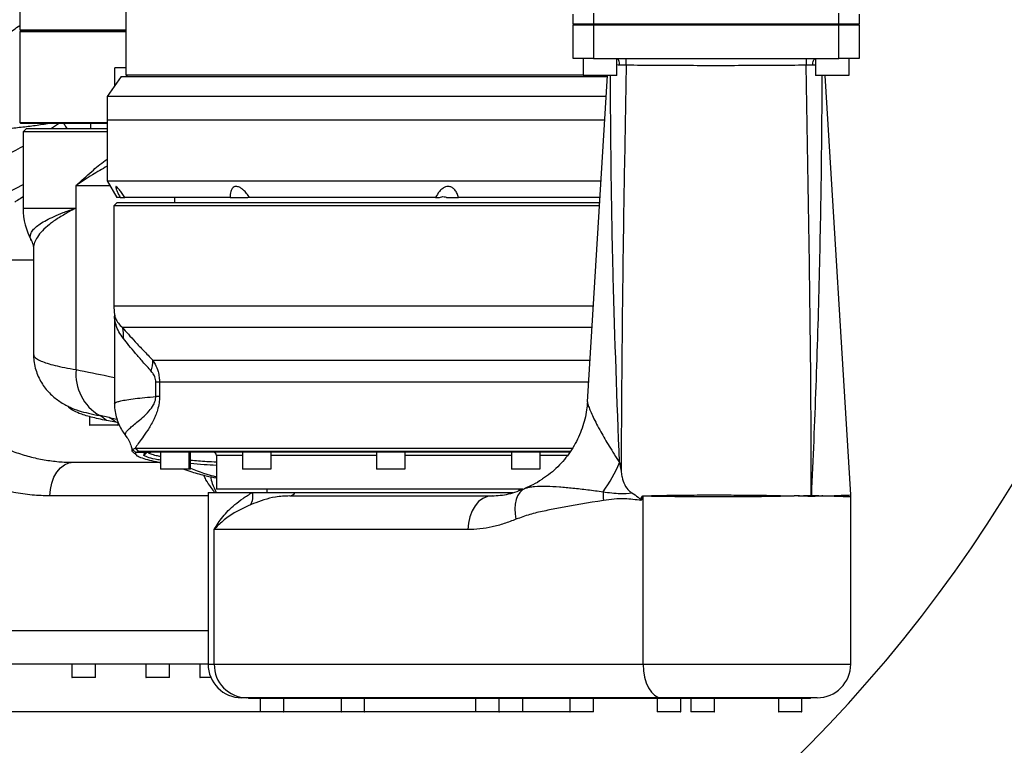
# Model space of a CAD drawing. Header units: millimetres. Extents: x 1654 to 2248, y 5204 to 5624.
# Tile 10 of 81: x 1843 to 1872, y 5247 to 5268. Entities that reach past the tile are written whole.
import ezdxf

# ---------------------------------------------------------------- set-up
doc = ezdxf.new("R2010")
doc.units = ezdxf.units.MM
doc.header["$PDSIZE"] = -1
for name, color, linetype in [('运动空间02尺寸标注', 3, 'Continuous'), ('运动空间03轨迹注释', 6, 'Continuous'), ('运动空间05模型', 7, 'Continuous'), ('运动空间16俯视轨迹', 2, 'Continuous')]:
    doc.layers.add(name, color=color, linetype=linetype)
doc.styles.add('SLDTEXTSTYLE0', font='TXT', dxfattribs={"width": 0.7})
doc.dimstyles.new('SLDDIMSTYLE0', dxfattribs={"dimtxt": 3.5, "dimasz": 4.08, "dimexe": 0, "dimexo": 0.0625, "dimgap": 0.875, "dimtad": 0, "dimtih": 1, "dimtoh": 1, "dimdec": 4, "dimlfac": 10, "dimzin": 12, "dimdsep": 46, "dimtxsty": 'SLDTEXTSTYLE0', "dimsah": 1, "dimcen": 0.09, "dimazin": 3, "dimtfac": 1, "dimtdec": 3, "dimtofl": 0, "dimtmove": 0, "dimatfit": 3, "dimfxl": 1, "dimfrac": 2, "dimtolj": 1, "dimtzin": 12, "dimarcsym": 0})
doc.dimstyles.new('SLDDIMSTYLE1', dxfattribs={"dimtxt": 5, "dimasz": 4.08, "dimexe": 1, "dimexo": 0.0625, "dimgap": 0.875, "dimtad": 1, "dimlfac": 10, "dimrnd": 1e-09, "dimzin": 12, "dimdsep": 46, "dimtxsty": 'SLDTEXTSTYLE0', "dimsah": 1, "dimcen": 0.09, "dimadec": 0, "dimazin": 3, "dimtfac": 1, "dimtdec": 3, "dimtofl": 0, "dimtmove": 0, "dimatfit": 3, "dimfxl": 1, "dimfrac": 2, "dimtolj": 1, "dimtzin": 12, "dimarcsym": 0})
doc.dimstyles.new('SLDDIMSTYLE6', dxfattribs={"dimtxt": 3.5, "dimasz": 4.08, "dimexe": 0, "dimexo": 0.0625, "dimgap": 0.875, "dimtad": 2, "dimlfac": 10, "dimrnd": 1e-09, "dimzin": 12, "dimdsep": 46, "dimtxsty": 'SLDTEXTSTYLE0', "dimsah": 1, "dimcen": 0, "dimadec": 0, "dimazin": 3, "dimtfac": 1, "dimtdec": 3, "dimtofl": 0, "dimtmove": 0, "dimatfit": 3, "dimfxl": 1, "dimfrac": 2, "dimtolj": 1, "dimtzin": 12, "dimarcsym": 0})

# ---------------------------------------------------------------- blocks, each defined once
blk = doc.blocks.new('*D153')
at = {"layer": 'Defpoints', "color": 0}
for p in [(1820.531, 5276.687), (1835.781, 5276.687), (1851.031, 5276.687), (1793.801, 5269.285), (1859.205, 5241.073)]:
    blk.add_point(p, dxfattribs=at)
at = {"layer": '运动空间03轨迹注释', "color": 0, "lineweight": -2}
blk.add_line((1851.093, 5276.687), (1878.408, 5276.687), dxfattribs=at)
for start, end in [(280.9006, 354.5139), (195.4861, 269.1523)]:
    blk.add_arc((1835.781, 5276.687), 42.627, start, end, dxfattribs=at)
at = {"layer": '运动空间03轨迹注释', "color": 0}
for points in [[(1878.892, 5272.58), (1877.533, 5272.645), (1878.408, 5276.687)], [(1795.364, 5265.456), (1794.038, 5265.156), (1793.801, 5269.285)]]:
    blk.add_solid(points, dxfattribs=at)
at = {"layer": '运动空间03轨迹注释', "color": 0, "insert": (1836.025, 5235.972), "char_height": 3.5, "attachment_point": 1, "style": 'SLDTEXTSTYLE0'}
blk.add_mtext('\\A1;170%%d', dxfattribs=at)
blk = doc.blocks.new('*D154')
at = {"layer": 'Defpoints', "color": 0}
for p in [(1835.781, 5276.687), (1975.671, 5252.486)]:
    blk.add_point(p, dxfattribs=at)
at = {"layer": '运动空间03轨迹注释', "color": 0, "lineweight": -2}
blk.add_line((1953.311, 5256.354), (1971.651, 5253.181), dxfattribs=at)
at = {"layer": '运动空间03轨迹注释', "color": 0}
blk.add_solid([(1971.535, 5252.511), (1971.767, 5253.851), (1975.671, 5252.486)], dxfattribs=at)
at = {"layer": '运动空间03轨迹注释', "color": 0, "insert": (1954.919, 5260.516), "char_height": 3.5, "attachment_point": 1, "rotation": 350.1847, "style": 'SLDTEXTSTYLE0'}
blk.add_mtext('\\A1;R1420', dxfattribs=at)
blk = doc.blocks.new('*D155')
at = {"layer": 'Defpoints', "color": 0}
for p in [(1857.392, 5299.407), (1772.611, 5247.747), (1859.381, 5247.747)]:
    blk.add_point(p, dxfattribs=at)
at = {"layer": '运动空间02尺寸标注', "color": 0, "lineweight": -2}
for p, q in [((1857.329, 5299.407), (1771.611, 5299.407)), ((1772.611, 5295.327), (1772.611, 5251.827)), ((1859.318, 5247.747), (1771.611, 5247.747))]:
    blk.add_line(p, q, dxfattribs=at)
at = {"layer": '运动空间02尺寸标注', "color": 0}
for points in [[(1773.291, 5295.327), (1771.931, 5295.327), (1772.611, 5299.407)], [(1771.931, 5251.827), (1773.291, 5251.827), (1772.611, 5247.747)]]:
    blk.add_solid(points, dxfattribs=at)
at = {"layer": '运动空间02尺寸标注', "color": 0, "insert": (1769.236, 5276.139), "char_height": 5, "attachment_point": 5, "rotation": 90, "style": 'SLDTEXTSTYLE0'}
blk.add_mtext('\\A1;516.6', dxfattribs=at)

msp = doc.modelspace()

# ---------------------------------------------------------------- linework, layer by layer
at = {"layer": '运动空间05模型', "lineweight": 25}
for p, q in [((1842.680534, 5270.457379), (1842.680534, 5268.017379)), ((1845.830534, 5268.587379), (1845.830534, 5266.687379)), ((1859.130534, 5268.187379), (1859.130534, 5268.487379)), ((1859.730534, 5268.516547), (1859.730534, 5268.187379)), ((1867.030534, 5268.187379), (1867.030534, 5268.516547)), ((1867.630534, 5268.487379), (1867.630534, 5268.187379)), ((1859.730534, 5268.187379), (1859.130534, 5268.187379)), ((1859.130534, 5267.167379), (1859.130534, 5268.167379)), ((1859.130534, 5268.167379), (1859.730534, 5268.167379)), ((1859.230534, 5268.187379), (1859.230534, 5268.167379)), ((1867.030534, 5268.187379), (1859.730534, 5268.187379)), ((1859.730534, 5268.167379), (1859.730534, 5267.167379)), ((1859.730534, 5268.167379), (1867.030534, 5268.167379)), ((1860.130534, 5268.187379), (1860.130534, 5268.167379)), ((1866.630534, 5268.187379), (1866.630534, 5268.167379)), ((1867.630534, 5268.187379), (1867.030534, 5268.187379)), ((1867.030534, 5267.167379), (1867.030534, 5268.167379)), ((1867.030534, 5268.167379), (1867.630534, 5268.167379)), ((1867.530534, 5268.187379), (1867.530534, 5268.167379)), ((1867.630534, 5268.167379), (1867.630534, 5267.167379)), ((1842.680534, 5268.017379), (1842.710534, 5267.987379)), ((1842.680534, 5268.017379), (1845.830534, 5268.017379)), ((1842.710534, 5267.987379), (1842.680534, 5267.957379)), ((1842.680534, 5267.957379), (1842.680534, 5265.267379)), ((1845.830534, 5267.957379), (1842.680534, 5267.957379)), ((1842.710534, 5267.987379), (1845.830534, 5267.987379)), ((1859.730534, 5267.167379), (1859.130534, 5267.167379)), ((1859.430534, 5267.167379), (1859.430534, 5266.677379)), ((1859.730534, 5267.167379), (1867.030534, 5267.167379)), ((1860.430534, 5266.677379), (1860.430534, 5267.167379)), ((1866.330534, 5267.167379), (1866.330534, 5266.677379)), ((1867.630534, 5267.167379), (1867.030534, 5267.167379)), ((1867.330534, 5266.677379), (1867.330534, 5267.167379)), ((1845.504554, 5266.357312), (1845.504554, 5266.887379)), ((1845.830534, 5266.887379), (1845.504554, 5266.887379)), ((1845.830534, 5266.687379), (1845.880534, 5266.637379)), ((1845.830534, 5266.687379), (1859.430534, 5266.687379)), ((1845.700658, 5266.637379), (1845.280534, 5266.037379)), ((1845.700658, 5266.637379), (1860.142533, 5266.637379)), ((1859.430534, 5266.677379), (1859.639066, 5266.677379)), ((1859.644896, 5266.667379), (1859.440534, 5266.667379)), ((1860.139462, 5266.667379), (1859.550462, 5256.966202)), ((1859.639066, 5266.677379), (1860.430534, 5266.677379)), ((1860.420534, 5266.667379), (1859.644896, 5266.667379)), ((1866.330534, 5266.677379), (1866.665945, 5266.677379)), ((1866.669237, 5266.667379), (1866.340534, 5266.667379)), ((1867.378696, 5254.197652), (1866.621605, 5266.667379)), ((1866.665945, 5266.677379), (1867.330534, 5266.677379)), ((1867.320534, 5266.667379), (1866.669237, 5266.667379)), ((1845.280534, 5266.037379), (1845.280534, 5265.337379)), ((1860.10614, 5266.037379), (1845.280534, 5266.037379)), ((1842.680534, 5265.267379), (1842.710534, 5265.237379)), ((1842.680534, 5265.267379), (1845.280534, 5265.267379)), ((1845.280534, 5265.237379), (1842.710534, 5265.237379)), ((1844.780534, 5265.237379), (1844.780534, 5265.087379)), ((1845.280534, 5265.337379), (1845.280534, 5263.537379)), ((1860.065652, 5265.337379), (1845.280534, 5265.337379)), ((1842.880534, 5265.087379), (1842.780534, 5264.987379)), ((1842.780534, 5264.987379), (1842.780534, 5262.722934)), ((1845.280534, 5264.987379), (1842.780534, 5264.987379)), ((1842.880534, 5265.087379), (1845.284119, 5265.087379)), ((1845.280534, 5263.537379), (1845.569209, 5263.037379)), ((1845.280534, 5263.537379), (1859.960963, 5263.537379)), ((1844.355078, 5262.722934), (1844.355078, 5263.387379)), ((1845.367136, 5263.387379), (1844.355078, 5263.387379)), ((1845.580534, 5262.887379), (1845.480534, 5262.787379)), ((1845.666946, 5263.037379), (1845.569209, 5263.037379)), ((1845.580534, 5262.887379), (1859.915465, 5262.887379)), ((1845.666946, 5263.037379), (1845.801169, 5263.037379)), ((1848.936545, 5263.037379), (1845.801169, 5263.037379)), ((1847.280534, 5263.037379), (1847.280534, 5262.887379)), ((1848.936545, 5263.037379), (1849.460657, 5263.037379)), ((1849.460657, 5263.037379), (1849.498759, 5263.051392)), ((1855.043686, 5263.037379), (1849.508597, 5263.037379)), ((1855.043686, 5263.037379), (1855.160671, 5263.037379)), ((1855.371509, 5263.037379), (1855.718468, 5263.037379)), ((1859.929913, 5263.037379), (1855.718468, 5263.037379)), ((1842.780534, 5262.722934), (1844.355078, 5262.722934)), ((1844.355078, 5257.924811), (1844.355078, 5262.722934)), ((1845.480534, 5262.787379), (1845.480534, 5259.821533)), ((1859.913642, 5262.787379), (1845.480534, 5262.787379)), ((1843.088715, 5261.511498), (1843.088715, 5258.385739)), ((1841.780534, 5261.187379), (1843.088715, 5261.187379)), ((1845.480534, 5259.821533), (1859.731679, 5259.821533)), ((1845.498515, 5259.559467), (1845.500143, 5259.541701)), ((1845.49911, 5259.536241), (1845.49911, 5256.908315)), ((1859.696992, 5259.171373), (1845.73555, 5259.171373)), ((1846.634665, 5258.203384), (1859.632261, 5258.203384)), ((1846.83633, 5257.553224), (1846.728605, 5257.553224)), ((1846.728605, 5257.122074), (1846.728605, 5257.553224)), ((1846.83633, 5257.553224), (1846.83633, 5257.122074)), ((1859.597099, 5257.553224), (1846.83633, 5257.553224)), ((1846.83633, 5257.122074), (1846.728605, 5257.122074)), ((1844.125187, 5256.831666), (1844.131288, 5256.828205)), ((1859.555561, 5256.96793), (1859.555498, 5256.965896)), ((1844.755534, 5256.526286), (1844.755534, 5256.277379)), ((1845.340821, 5256.500521), (1845.058126, 5256.556007)), ((1845.340821, 5256.500521), (1845.571661, 5256.448583)), ((1844.755534, 5256.277379), (1845.605534, 5256.277379)), ((1845.595534, 5256.267379), (1844.765534, 5256.267379)), ((1845.533203, 5256.356246), (1845.260025, 5256.407911)), ((1845.611577, 5256.342523), (1845.533203, 5256.356246)), ((1845.605534, 5256.277379), (1845.605534, 5256.343581)), ((1846.035232, 5255.54697), (1846.110315, 5255.587128)), ((1846.110315, 5255.587128), (1846.121079, 5255.587379)), ((1846.110315, 5255.587128), (1846.209286, 5255.487131)), ((1846.121079, 5255.587379), (1859.11695, 5255.587379)), ((1846.121079, 5255.587379), (1846.21991, 5255.487379)), ((1846.035232, 5255.54697), (1846.134526, 5255.457148)), ((1846.048812, 5255.463658), (1846.147789, 5255.377918)), ((1846.209286, 5255.487131), (1846.134526, 5255.457148)), ((1846.430589, 5255.457148), (1846.134526, 5255.457148)), ((1846.21991, 5255.487379), (1846.209286, 5255.487131)), ((1859.062061, 5255.487379), (1846.21991, 5255.487379)), ((1846.372765, 5255.36815), (1846.472925, 5255.46737)), ((1846.430589, 5255.457148), (1846.448975, 5255.466925)), ((1846.472925, 5255.467379), (1846.580534, 5255.467379)), ((1846.560534, 5255.487379), (1846.580534, 5255.467379)), ((1846.866897, 5255.467379), (1846.580534, 5255.467379)), ((1846.866897, 5255.467379), (1846.866897, 5254.977379)), ((1846.955863, 5255.467379), (1846.866897, 5255.467379)), ((1849.370541, 5255.467379), (1846.955863, 5255.467379)), ((1847.716897, 5254.977379), (1847.716897, 5255.467379)), ((1847.760497, 5254.977379), (1847.760497, 5255.467379)), ((1848.530534, 5255.367379), (1848.530534, 5254.367379)), ((1849.301736, 5255.367379), (1848.530534, 5255.367379)), ((1849.301736, 5255.467379), (1849.301736, 5254.977379)), ((1849.607822, 5255.467379), (1849.370541, 5255.467379)), ((1853.558092, 5255.467379), (1849.607822, 5255.467379)), ((1850.151736, 5254.977379), (1850.151736, 5255.467379)), ((1853.284988, 5255.367379), (1850.151736, 5255.367379)), ((1853.284988, 5255.467379), (1853.284988, 5254.977379)), ((1853.853615, 5255.467379), (1853.558092, 5255.467379)), ((1857.830608, 5255.467379), (1853.853615, 5255.467379)), ((1854.134988, 5254.977379), (1854.134988, 5255.467379)), ((1857.295185, 5255.367379), (1854.134988, 5255.367379)), ((1857.295185, 5255.467379), (1857.295185, 5254.977379)), ((1858.071494, 5255.467379), (1857.830608, 5255.467379)), ((1859.044432, 5255.467379), (1858.071494, 5255.467379)), ((1858.145185, 5254.977379), (1858.145185, 5255.467379)), ((1858.963488, 5255.367379), (1858.145185, 5255.367379)), ((1844.280534, 5255.167379), (1846.842021, 5255.167379)), ((1846.866897, 5254.977379), (1847.716897, 5254.977379)), ((1847.716897, 5254.977379), (1847.760497, 5254.977379)), ((1849.301736, 5254.977379), (1850.151736, 5254.977379)), ((1853.284988, 5254.977379), (1854.134988, 5254.977379)), ((1857.295185, 5254.977379), (1858.145185, 5254.977379)), ((1847.706897, 5254.967379), (1846.876897, 5254.967379)), ((1847.750497, 5254.967379), (1847.706897, 5254.967379)), ((1850.141736, 5254.967379), (1849.311736, 5254.967379)), ((1854.124988, 5254.967379), (1853.294988, 5254.967379)), ((1858.135185, 5254.967379), (1857.305185, 5254.967379)), ((1857.736849, 5254.409908), (1857.689219, 5254.389925)), ((1857.715336, 5254.397419), (1857.690768, 5254.386825)), ((1857.715336, 5254.397419), (1857.739341, 5254.404434)), ((1848.280534, 5254.167379), (1843.580923, 5254.167379)), ((1848.280534, 5254.267379), (1848.280534, 5249.167379)), ((1848.280534, 5254.267379), (1849.596691, 5254.267379)), ((1857.639498, 5254.367379), (1848.530534, 5254.367379)), ((1849.596691, 5254.267379), (1850.866187, 5254.267379)), ((1850.030534, 5254.367379), (1850.030534, 5254.267379)), ((1850.707223, 5254.167379), (1856.719148, 5254.167379)), ((1850.866187, 5254.267379), (1857.335143, 5254.267379)), ((1857.530534, 5254.33483), (1857.530534, 5254.367379)), ((1861.213008, 5249.167379), (1861.213008, 5254.161383)), ((1865.697436, 5254.167379), (1865.697377, 5254.165479)), ((1865.818568, 5254.167379), (1865.697436, 5254.167379)), ((1865.818559, 5254.167379), (1865.818685, 5254.172606)), ((1866.209846, 5254.151166), (1866.208075, 5254.151166)), ((1866.208964, 5254.183603), (1866.209702, 5254.183603)), ((1866.551578, 5254.172606), (1866.551641, 5254.167379)), ((1866.551652, 5254.167379), (1866.641203, 5254.167379)), ((1866.641244, 5254.165479), (1866.641203, 5254.167379)), ((1867.380534, 5249.167379), (1867.380534, 5254.137049)), ((1848.462614, 5249.167379), (1848.462614, 5253.167379)), ((1856.00362, 5253.167379), (1848.462614, 5253.167379)), ((1838.834891, 5250.167379), (1848.280534, 5250.167379)), ((1844.631556, 5249.167379), (1841.280534, 5249.167379)), ((1844.230534, 5249.167379), (1844.230534, 5248.777379)), ((1848.280534, 5249.167379), (1844.631556, 5249.167379)), ((1844.930534, 5248.777379), (1844.930534, 5249.167379)), ((1846.430534, 5249.167379), (1846.430534, 5248.777379)), ((1847.130534, 5248.777379), (1847.130534, 5249.167379)), ((1848.030534, 5249.167379), (1848.030534, 5248.777379)), ((1848.280534, 5249.167379), (1848.462614, 5249.167379)), ((1848.462614, 5249.167379), (1861.213008, 5249.167379)), ((1861.213008, 5249.167379), (1867.380534, 5249.167379)), ((1844.230534, 5248.777379), (1844.930534, 5248.777379)), ((1844.920534, 5248.767379), (1844.240534, 5248.767379)), ((1846.430534, 5248.777379), (1847.130534, 5248.777379)), ((1847.120534, 5248.767379), (1846.440534, 5248.767379)), ((1848.030534, 5248.777379), (1848.359719, 5248.777379)), ((1848.042052, 5248.767379), (1848.040534, 5248.767379)), ((1848.364018, 5248.767379), (1848.042052, 5248.767379)), ((1849.429509, 5248.167379), (1849.280534, 5248.167379)), ((1861.75489, 5248.167379), (1849.429509, 5248.167379)), ((1849.480534, 5248.167379), (1849.480534, 5248.147379)), ((1849.622888, 5248.147379), (1849.480534, 5248.147379)), ((1849.622888, 5248.147379), (1849.622888, 5248.167379)), ((1861.863266, 5248.147379), (1849.622888, 5248.147379)), ((1849.830534, 5248.147379), (1849.830534, 5247.757379)), ((1850.530534, 5247.757379), (1850.530534, 5248.147379)), ((1852.230534, 5248.147379), (1852.230534, 5247.757379)), ((1852.930534, 5247.757379), (1852.930534, 5248.147379)), ((1856.230534, 5248.147379), (1856.230534, 5247.757379)), ((1856.930534, 5247.757379), (1856.930534, 5248.147379)), ((1857.630534, 5247.757379), (1857.630534, 5248.147379)), ((1859.030534, 5248.147379), (1859.030534, 5247.757379)), ((1859.730534, 5247.757379), (1859.730534, 5248.147379)), ((1861.630534, 5248.147379), (1861.630534, 5247.757379)), ((1866.380534, 5248.167379), (1861.75489, 5248.167379)), ((1861.863266, 5248.147379), (1861.863266, 5248.167379)), ((1866.180534, 5248.147379), (1861.863266, 5248.147379)), ((1862.330534, 5247.757379), (1862.330534, 5248.147379)), ((1862.630534, 5248.147379), (1862.630534, 5247.757379)), ((1863.330534, 5247.757379), (1863.330534, 5248.147379)), ((1865.230534, 5248.147379), (1865.230534, 5247.757379)), ((1865.930534, 5247.757379), (1865.930534, 5248.147379)), ((1866.180534, 5248.147379), (1866.180534, 5248.167379)), ((1849.830534, 5247.757379), (1850.530534, 5247.757379)), ((1850.520534, 5247.747379), (1849.840534, 5247.747379)), ((1852.230534, 5247.757379), (1852.930534, 5247.757379)), ((1852.920534, 5247.747379), (1852.240534, 5247.747379)), ((1856.230534, 5247.757379), (1856.930534, 5247.757379)), ((1856.920534, 5247.747379), (1856.240534, 5247.747379)), ((1856.930534, 5247.757379), (1857.630534, 5247.757379)), ((1857.620534, 5247.747379), (1856.940534, 5247.747379)), ((1859.030534, 5247.757379), (1859.730534, 5247.757379)), ((1859.720534, 5247.747379), (1859.040534, 5247.747379)), ((1861.630534, 5247.757379), (1862.330534, 5247.757379)), ((1862.320534, 5247.747379), (1861.640534, 5247.747379)), ((1862.630534, 5247.757379), (1863.330534, 5247.757379)), ((1863.320534, 5247.747379), (1862.640534, 5247.747379)), ((1865.230534, 5247.757379), (1865.930534, 5247.757379)), ((1865.920534, 5247.747379), (1865.240534, 5247.747379))]:
    msp.add_line(p, q, dxfattribs=at)
at = {"layer": '运动空间05模型', "lineweight": 25, "flags": 128}
for points in [[(1860.513753, 5266.968241), (1860.512002, 5267.007137), (1860.506964, 5267.044513), (1860.498831, 5267.07894), (1860.487914, 5267.109105), (1860.47463, 5267.133852), (1860.459487, 5267.152237), (1860.443064, 5267.163557), (1860.430534, 5267.16711)], [(1866.247314, 5266.968241), (1866.249065, 5267.007137), (1866.254103, 5267.044513), (1866.262236, 5267.07894), (1866.273153, 5267.109105), (1866.286437, 5267.133852), (1866.30158, 5267.152237), (1866.318003, 5267.163557), (1866.330534, 5267.16711)], [(1843.618901, 5265.087379), (1843.657938, 5265.113853), (1843.836432, 5265.237379)], [(1843.580923, 5254.167379), (1843.594366, 5254.362469), (1843.634178, 5254.550062), (1843.698829, 5254.722949), (1843.785834, 5254.874485), (1843.891851, 5254.998848), (1844.012804, 5255.091258), (1844.144046, 5255.148164), (1844.280534, 5255.167379)], [(1856.719148, 5254.167379), (1856.579556, 5254.148164), (1856.445327, 5254.091258), (1856.321622, 5253.998848), (1856.213194, 5253.874485), (1856.124209, 5253.722949), (1856.058087, 5253.550062), (1856.017369, 5253.362469), (1856.00362, 5253.167379)], [(1857.690768, 5254.386825), (1857.623007, 5254.3465), (1857.543689, 5254.271734), (1857.479552, 5254.175164), (1857.432347, 5254.059432), (1857.403365, 5253.9277), (1857.393399, 5253.783568), (1857.402721, 5253.630978), (1857.431076, 5253.474099)], [(1861.213008, 5249.167379), (1861.223421, 5248.972288), (1861.254257, 5248.784695), (1861.304332, 5248.611808), (1861.371722, 5248.460272), (1861.453837, 5248.335909), (1861.547521, 5248.243499), (1861.649174, 5248.186593), (1861.75489, 5248.167379)]]:
    msp.add_lwpolyline(points, dxfattribs=at)
at = {"layer": '运动空间05模型', "lineweight": 25}
for centre, radius, start, end in [((1836.568391, 5276.687379), 10.5, 303.1902357, 305.5990031), ((1859.732796, 5267.017642), 0.975892, 357.0874857, 8.8260623), ((1867.028271, 5267.017642), 0.975892, 171.1739377, 182.9125143), ((1859.440534, 5266.677379), 0.01, 180, 270), ((1860.420534, 5266.677379), 0.01, 270, 0), ((1866.340534, 5266.677379), 0.01, 180, 270), ((1867.320534, 5266.677379), 0.01, 270, 0), ((1835.780534, 5276.687379), 14, 294.551164, 300), ((1835.780534, 5276.687379), 15, 283.4933988, 297.8181393), ((1844.780534, 5262.722934), 2, 180, 208.8595341), ((1847.480534, 5259.821533), 2, 180, 187.4567231), ((1844.852961, 5258.937142), 0.913142, 354.290227, 14.8631925), ((1845.72032, 5258.170431), 0.914939, 341.3802742, 2.0640403), ((1845.781223, 5257.792359), 1.432283, 174.6939174, 239.6781786), ((1844.687893, 5255.839598), 0.806421, 44.8081344, 62.6705293), ((1844.988388, 5255.830166), 0.757353, 43.9977157, 62.2672484), ((1844.765534, 5256.277379), 0.01, 180, 270), ((1845.595534, 5256.277379), 0.01, 270, 0), ((1848.430534, 5255.367379), 0.1, 0, 90), ((1846.876897, 5254.977379), 0.01, 180, 270), ((1847.706897, 5254.977379), 0.01, 270, 0), ((1847.750497, 5254.977379), 0.01, 270, 0), ((1849.311736, 5254.977379), 0.01, 180, 270), ((1850.141736, 5254.977379), 0.01, 270, 0), ((1853.294988, 5254.977379), 0.01, 180, 270), ((1854.124988, 5254.977379), 0.01, 270, 0), ((1857.305185, 5254.977379), 0.01, 180, 270), ((1858.135185, 5254.977379), 0.01, 270, 0), ((1856.653651, 5256.745937), 4.167464, 323.9210065, 337.6476611), ((1849.158788, 5254.151226), 0.453046, 326.430033, 14.8554817), ((1850.690529, 5254.370264), 0.203571, 274.7037854, 329.6419053), ((1861.663601, 5254.208004), 1.643914, 177.0810722, 186.1286944), ((1863.057972, 5254.097475), 1.84607, 177.7064829, 178.0161142), ((1867.622815, 5254.128629), 1.41492, 177.7733003, 179.0873394), ((1867.622151, 5254.173654), 1.412484, 179.5964025, 180.9122264), ((1866.380534, 5254.137049), 1, 0.021681, 3.4699946), ((1849.280534, 5249.167379), 1, 180, 270), ((1849.446345, 5249.1511), 0.983865, 179.0519546, 269.0194912), ((1866.380534, 5249.167379), 1, 270, 0), ((1844.240534, 5248.777379), 0.01, 180, 270), ((1844.920534, 5248.777379), 0.01, 270, 0), ((1846.440534, 5248.777379), 0.01, 180, 270), ((1847.120534, 5248.777379), 0.01, 270, 0), ((1848.040534, 5248.777379), 0.01, 180, 270), ((1849.840534, 5247.757379), 0.01, 180, 270), ((1850.520534, 5247.757379), 0.01, 270, 0), ((1852.240534, 5247.757379), 0.01, 180, 270), ((1852.920534, 5247.757379), 0.01, 270, 0), ((1856.240534, 5247.757379), 0.01, 180, 270), ((1856.920534, 5247.757379), 0.01, 270, 0), ((1856.940534, 5247.757379), 0.01, 180, 270), ((1857.620534, 5247.757379), 0.01, 270, 0), ((1859.040534, 5247.757379), 0.01, 180, 270), ((1859.720534, 5247.757379), 0.01, 270, 0), ((1861.640534, 5247.757379), 0.01, 180, 270), ((1862.320534, 5247.757379), 0.01, 270, 0), ((1862.640534, 5247.757379), 0.01, 180, 270), ((1863.320534, 5247.757379), 0.01, 270, 0), ((1865.240534, 5247.757379), 0.01, 180, 270), ((1865.920534, 5247.757379), 0.01, 270, 0)]:
    msp.add_arc(centre, radius, start, end, dxfattribs=at)
msp.add_ellipse((1849.552925, 5534.6107), major_axis=(0, 280), ratio=0.122126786, start_param=3.089151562, end_param=3.111689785, dxfattribs=at)
for points, knots in [([(1860.513753, 5266.968241), (1860.512573, 5266.968251), (1860.481982, 5266.968504), (1860.455752, 5266.97545), (1860.430534, 5266.982128)], [0, 0, 0, 0, 0.0385538, 1, 1, 1, 1]), ([(1866.330534, 5266.97951), (1866.312035, 5266.975727), (1866.286502, 5266.970506), (1866.255779, 5266.96873), (1866.247314, 5266.968241)], [0, 0, 0, 0, 0.724499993, 1, 1, 1, 1]), ([(1860.707428, 5266.968056), (1860.687717, 5266.968079), (1860.62075, 5266.968159), (1860.55802, 5266.968207), (1860.513753, 5266.968241)], [0, 0, 0, 0, 0.294334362, 1, 1, 1, 1]), ([(1860.707428, 5266.968056), (1860.688343, 5265.918956), (1860.65017, 5263.820651), (1860.5851, 5259.808874), (1860.565474, 5256.847554), (1860.552797, 5254.934873)], [0, 0, 0, 0, 0.261489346, 0.523004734, 1, 1, 1, 1]), ([(1866.053639, 5266.968056), (1865.456563, 5266.963525), (1864.268217, 5266.954508), (1862.4844, 5266.954557), (1861.30028, 5266.963552), (1860.707428, 5266.968056)], [0, 0, 0, 0, 0.335209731, 0.66715998, 1, 1, 1, 1]), ([(1866.247314, 5266.968241), (1866.237423, 5266.968234), (1866.176759, 5266.968193), (1866.109735, 5266.968118), (1866.053639, 5266.968056)], [0, 0, 0, 0, 0.163048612, 1, 1, 1, 1]), ([(1866.208964, 5254.183603), (1866.206075, 5255.264901), (1866.200296, 5257.427678), (1866.160455, 5260.640235), (1866.111399, 5263.820521), (1866.072893, 5265.918839), (1866.053639, 5266.968056)], [0, 0, 0, 0, 0.253853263, 0.507748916, 0.753860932, 1, 1, 1, 1]), ([(1860.507983, 5255.161045), (1860.437973, 5256.998353), (1860.328008, 5259.884205), (1860.257387, 5263.720318), (1860.243227, 5265.718396), (1860.236502, 5266.667379)], [0, 0, 0, 0, 0.479172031, 0.752633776, 1, 1, 1, 1]), ([(1866.524566, 5266.667379), (1866.518006, 5265.7185), (1866.504194, 5263.720411), (1866.444648, 5260.640526), (1866.350183, 5257.427858), (1866.256532, 5255.265081), (1866.209702, 5254.183603)], [0, 0, 0, 0, 0.227960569, 0.480025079, 0.739991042, 1, 1, 1, 1]), ([(1843.551885, 5265.237379), (1843.485788, 5265.225701), (1843.281304, 5265.189575), (1842.933004, 5265.142876), (1842.506854, 5265.09503), (1842.219374, 5265.073625), (1842.075184, 5265.062889)], [0, 0, 0, 0, 0.135346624, 0.418721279, 0.708449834, 1, 1, 1, 1]), ([(1844.092975, 5265.087379), (1844.078393, 5265.107729), (1844.043669, 5265.156186), (1844.006846, 5265.207573), (1843.985487, 5265.237379)], [0, 0, 0, 0, 0.419965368, 1, 1, 1, 1]), ([(1844.355078, 5263.387379), (1844.355955, 5263.388235), (1844.502102, 5263.530915), (1844.781644, 5263.782946), (1845.095997, 5264.046709), (1845.261597, 5264.162083), (1845.280534, 5264.175276)], [0, 0, 0, 0, 0.003197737, 0.532870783, 0.946583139, 1, 1, 1, 1]), ([(1845.280534, 5263.969724), (1845.131499, 5263.882665), (1844.807188, 5263.693219), (1844.511017, 5263.495037), (1844.356042, 5263.388044), (1844.355078, 5263.387379)], [0, 0, 0, 0, 0.457993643, 0.996627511, 1, 1, 1, 1]), ([(1845.801169, 5263.037379), (1845.774612, 5263.077599), (1845.721638, 5263.15783), (1845.651722, 5263.253725), (1845.595587, 5263.322402), (1845.558769, 5263.358786), (1845.537923, 5263.367582), (1845.531721, 5263.352419), (1845.543155, 5263.304213), (1845.585745, 5263.199408), (1845.636129, 5263.098871), (1845.666946, 5263.037379)], [0, 0, 0, 0, 0.135739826, 0.270767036, 0.357067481, 0.444052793, 0.509356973, 0.574673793, 0.659957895, 0.792018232, 1, 1, 1, 1]), ([(1849.508597, 5263.037379), (1849.482037, 5263.077599), (1849.429056, 5263.15783), (1849.339726, 5263.253725), (1849.250682, 5263.322402), (1849.173637, 5263.358786), (1849.104126, 5263.367582), (1849.044367, 5263.352419), (1848.987368, 5263.304213), (1848.939833, 5263.199408), (1848.937792, 5263.098871), (1848.936545, 5263.037379)], [0, 0, 0, 0, 0.1357398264, 0.2707670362, 0.3570674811, 0.4440527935, 0.5093569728, 0.5746737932, 0.6599578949, 0.7920182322, 1, 1, 1, 1]), ([(1855.718468, 5263.037379), (1855.707463, 5263.077599), (1855.68551, 5263.15783), (1855.629095, 5263.253725), (1855.559302, 5263.322402), (1855.487163, 5263.358786), (1855.409705, 5263.367582), (1855.331395, 5263.352419), (1855.239352, 5263.304213), (1855.129537, 5263.199408), (1855.076268, 5263.098871), (1855.043686, 5263.037379)], [0, 0, 0, 0, 0.135739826, 0.270767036, 0.357067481, 0.444052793, 0.509356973, 0.574673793, 0.659957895, 0.792018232, 1, 1, 1, 1]), ([(1842.780534, 5263.055966), (1842.72401, 5263.019782), (1842.640162, 5262.966107), (1842.559622, 5262.917866), (1842.533376, 5262.902145)], [0, 0, 0, 0, 0.674122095, 1, 1, 1, 1]), ([(1855.160671, 5263.037379), (1855.181061, 5263.046534), (1855.221961, 5263.064898), (1855.292572, 5263.065581), (1855.342343, 5263.051112), (1855.366768, 5263.039611), (1855.371509, 5263.037379)], [0, 0, 0, 0, 0.318889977, 0.639678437, 0.930070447, 1, 1, 1, 1]), ([(1843.033435, 5261.759905), (1843.02136, 5261.781344), (1842.990406, 5261.836298), (1842.995265, 5261.928975), (1843.042977, 5262.037155), (1843.141015, 5262.146519), (1843.283102, 5262.255651), (1843.466992, 5262.364823), (1843.695601, 5262.47581), (1843.92576, 5262.570657), (1844.129453, 5262.646021), (1844.253, 5262.688895), (1844.325661, 5262.7132), (1844.34702, 5262.720274), (1844.353116, 5262.722286), (1844.355078, 5262.722934)], [0, 0, 0, 0, 0.073142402, 0.187488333, 0.30419524, 0.420902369, 0.531137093, 0.641371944, 0.753700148, 0.866028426, 0.925534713, 0.978887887, 0.993995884, 0.998067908, 1, 1, 1, 1]), ([(1844.355078, 5262.722934), (1844.351709, 5262.721231), (1844.277652, 5262.683805), (1844.088104, 5262.583862), (1843.817946, 5262.423345), (1843.554038, 5262.235545), (1843.34572, 5262.047973), (1843.199494, 5261.868128), (1843.117527, 5261.698469), (1843.083388, 5261.581666), (1843.091219, 5261.520581), (1843.092383, 5261.511498)], [0, 0, 0, 0, 0.004103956, 0.090220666, 0.240912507, 0.391604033, 0.546230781, 0.700856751, 0.838414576, 0.975971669, 1, 1, 1, 1]), ([(1843.028412, 5261.757122), (1843.032404, 5261.750468), (1843.046591, 5261.726823), (1843.072785, 5261.653135), (1843.090627, 5261.569073), (1843.087011, 5261.522718), (1843.086223, 5261.512617)], [0, 0, 0, 0, 0.141404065, 0.502423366, 0.891572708, 1, 1, 1, 1]), ([(1845.497264, 5259.566367), (1845.497185, 5259.565621), (1845.497027, 5259.56413), (1845.497558, 5259.562656), (1845.497823, 5259.56192)], [0, 0, 0, 0, 0.500365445, 1, 1, 1, 1]), ([(1845.497823, 5259.56192), (1845.507243, 5259.519052), (1845.526481, 5259.431507), (1845.605396, 5259.300934), (1845.692165, 5259.21456), (1845.73555, 5259.171373)], [0, 0, 0, 0, 0.324213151, 0.662107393, 1, 1, 1, 1]), ([(1845.761572, 5258.846294), (1845.714304, 5258.912874), (1845.619767, 5259.046034), (1845.537351, 5259.25184), (1845.497391, 5259.415484), (1845.503157, 5259.511398), (1845.50465, 5259.536241)], [0, 0, 0, 0, 0.295104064, 0.590212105, 0.89385959, 1, 1, 1, 1]), ([(1845.73555, 5259.171373), (1845.791267, 5259.107185), (1845.902713, 5258.978797), (1846.115764, 5258.747439), (1846.357256, 5258.491389), (1846.54219, 5258.299391), (1846.634665, 5258.203384)], [0, 0, 0, 0, 0.24571406, 0.491473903, 0.745715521, 1, 1, 1, 1]), ([(1846.587369, 5257.878304), (1846.505081, 5257.970957), (1846.340518, 5258.156248), (1846.119798, 5258.410549), (1845.920342, 5258.646221), (1845.814491, 5258.779608), (1845.761572, 5258.846294)], [0, 0, 0, 0, 0.246210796, 0.492382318, 0.746219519, 1, 1, 1, 1]), ([(1843.092148, 5258.383754), (1843.093649, 5258.318001), (1843.096853, 5258.177699), (1843.13952, 5257.96863), (1843.207985, 5257.763714), (1843.299674, 5257.576233), (1843.409135, 5257.407814), (1843.53236, 5257.258991), (1843.664845, 5257.130039), (1843.802911, 5257.019328), (1843.947173, 5256.923758), (1844.056998, 5256.860054), (1844.118395, 5256.831538), (1844.130385, 5256.825969)], [0, 0, 0, 0, 0.08592697, 0.183350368, 0.278718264, 0.372777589, 0.466333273, 0.560349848, 0.655942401, 0.753567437, 0.857099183, 0.972092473, 1, 1, 1, 1]), ([(1843.095716, 5258.383913), (1843.095868, 5258.366567), (1843.096259, 5258.322125), (1843.169982, 5258.252514), (1843.304059, 5258.178247), (1843.4921, 5258.109261), (1843.72538, 5258.045005), (1844.00795, 5257.983002), (1844.239369, 5257.944208), (1844.355078, 5257.924811)], [0, 0, 0, 0, 0.10215316, 0.261725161, 0.4212968, 0.564207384, 0.707117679, 0.853559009, 1, 1, 1, 1]), ([(1846.634665, 5258.203384), (1846.657906, 5258.164894), (1846.720785, 5258.060759), (1846.789242, 5257.890073), (1846.830273, 5257.706747), (1846.834424, 5257.60153), (1846.83633, 5257.553224)], [0, 0, 0, 0, 0.206878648, 0.559703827, 0.797856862, 1, 1, 1, 1]), ([(1844.355078, 5257.924811), (1844.684636, 5257.858783), (1845.088743, 5257.777819), (1845.435197, 5257.700464), (1845.49911, 5257.686194)], [0, 0, 0, 0, 0.815522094, 1, 1, 1, 1]), ([(1846.728605, 5257.553224), (1846.727195, 5257.577618), (1846.724017, 5257.632603), (1846.692822, 5257.728114), (1846.643961, 5257.811369), (1846.603367, 5257.859382), (1846.587369, 5257.878304)], [0, 0, 0, 0, 0.174913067, 0.39425165, 0.761279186, 1, 1, 1, 1]), ([(1840.063049, 5257.380602), (1840.193906, 5257.205516), (1840.458199, 5256.851896), (1840.870152, 5256.455388), (1841.253682, 5256.14951), (1841.600288, 5255.917629), (1841.956298, 5255.718772), (1842.344804, 5255.540317), (1842.758989, 5255.39134), (1843.197518, 5255.276436), (1843.629611, 5255.203012), (1843.991098, 5255.171219), (1844.204151, 5255.168392), (1844.280534, 5255.167379)], [0, 0, 0, 0, 0.112432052, 0.227079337, 0.305524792, 0.383980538, 0.464620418, 0.545270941, 0.643663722, 0.742075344, 0.842862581, 0.943664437, 1, 1, 1, 1]), ([(1845.49941, 5256.908419), (1845.503123, 5256.917418), (1845.510708, 5256.935802), (1845.574738, 5256.963985), (1845.686255, 5256.994706), (1845.859868, 5257.027491), (1846.100653, 5257.060931), (1846.387692, 5257.092807), (1846.614598, 5257.112287), (1846.728605, 5257.122074)], [0, 0, 0, 0, 0.12415344, 0.253644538, 0.383135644, 0.541452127, 0.701537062, 0.850039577, 1, 1, 1, 1]), ([(1845.835596, 5255.957839), (1845.831328, 5255.961476), (1845.813044, 5255.977057), (1845.817701, 5256.016323), (1845.849559, 5256.076052), (1845.918512, 5256.150233), (1846.02197, 5256.240032), (1846.159983, 5256.351632), (1846.330345, 5256.491571), (1846.505298, 5256.656027), (1846.642627, 5256.831915), (1846.708863, 5256.981425), (1846.726664, 5257.07282), (1846.728197, 5257.111717), (1846.728605, 5257.122074)], [0, 0, 0, 0, 0.035624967, 0.152623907, 0.267173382, 0.381720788, 0.499106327, 0.616475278, 0.734656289, 0.854451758, 0.93297779, 0.972736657, 0.992740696, 1, 1, 1, 1]), ([(1846.83633, 5257.122074), (1846.833539, 5257.059409), (1846.827145, 5256.915881), (1846.780562, 5256.725655), (1846.721027, 5256.558098), (1846.62198, 5256.342709), (1846.482326, 5256.108796), (1846.324739, 5255.89195), (1846.196371, 5255.716804), (1846.139004, 5255.630359), (1846.110315, 5255.587128)], [0, 0, 0, 0, 0.061434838, 0.140710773, 0.208768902, 0.276989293, 0.460158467, 0.644093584, 0.822016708, 1, 1, 1, 1]), ([(1844.092773, 5256.843662), (1844.092592, 5256.843768), (1844.087827, 5256.846576), (1844.100733, 5256.839648), (1844.122053, 5256.817051), (1844.130572, 5256.808022)], [0, 0, 0, 0, 0.023176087, 0.609707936, 1, 1, 1, 1]), ([(1844.131288, 5256.828205), (1844.146165, 5256.819415), (1844.224016, 5256.773419), (1844.423314, 5256.7056), (1844.71657, 5256.623189), (1844.944274, 5256.578401), (1845.058126, 5256.556007)], [0, 0, 0, 0, 0.080899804, 0.423358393, 0.71168001, 1, 1, 1, 1]), ([(1845.260025, 5256.407911), (1845.101344, 5256.441443), (1844.781824, 5256.508964), (1844.465828, 5256.611129), (1844.260913, 5256.708477), (1844.159053, 5256.771584), (1844.136029, 5256.806432), (1844.133432, 5256.810363)], [0, 0, 0, 0, 0.2794046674, 0.5626074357, 0.7682276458, 0.9738522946, 1, 1, 1, 1]), ([(1845.500556, 5256.908355), (1845.500181, 5256.902909), (1845.494774, 5256.824379), (1845.51443, 5256.674811), (1845.558906, 5256.467913), (1845.63189, 5256.277063), (1845.72233, 5256.104629), (1845.796945, 5256.004543), (1845.833042, 5255.956124)], [0, 0, 0, 0, 0.01580798, 0.227942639, 0.432128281, 0.629466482, 0.820747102, 1, 1, 1, 1]), ([(1859.554085, 5256.968048), (1859.550214, 5256.908799), (1859.540396, 5256.758495), (1859.496095, 5256.517153), (1859.423592, 5256.246568), (1859.32355, 5255.980544), (1859.197764, 5255.722922), (1859.046827, 5255.477098), (1858.872284, 5255.24582), (1858.675226, 5255.03245), (1858.460173, 5254.837257), (1858.301513, 5254.727129), (1858.222557, 5254.672325)], [0, 0, 0, 0, 0.065277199, 0.165596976, 0.267684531, 0.370954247, 0.475027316, 0.57965753, 0.684681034, 0.789984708, 0.895486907, 1, 1, 1, 1]), ([(1859.555498, 5256.965896), (1859.554308, 5256.959782), (1859.550812, 5256.941831), (1859.583231, 5256.83925), (1859.642379, 5256.689351), (1859.722647, 5256.513672), (1859.824846, 5256.307934), (1859.977775, 5256.024498), (1860.195685, 5255.646547), (1860.403165, 5255.323998), (1860.507983, 5255.161045)], [0, 0, 0, 0, 0.065870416, 0.193390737, 0.298823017, 0.405667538, 0.514369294, 0.624146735, 0.810118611, 1, 1, 1, 1]), ([(1843.580923, 5254.167379), (1843.404638, 5254.172142), (1843.052103, 5254.181667), (1842.497068, 5254.264556), (1841.926669, 5254.407435), (1841.402891, 5254.600986), (1840.939979, 5254.824217), (1840.536137, 5255.060215), (1840.139676, 5255.33787), (1839.713374, 5255.694636), (1839.267713, 5256.142343), (1838.987354, 5256.522999), (1838.846078, 5256.714816)], [0, 0, 0, 0, 0.110408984, 0.220797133, 0.334861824, 0.448897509, 0.529564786, 0.610224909, 0.693182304, 0.776133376, 0.887190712, 1, 1, 1, 1]), ([(1845.829123, 5255.952237), (1845.841998, 5255.93776), (1845.892592, 5255.880873), (1845.954907, 5255.760111), (1846.006614, 5255.620658), (1846.017583, 5255.537308), (1846.021855, 5255.504849)], [0, 0, 0, 0, 0.117119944, 0.460217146, 0.789792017, 1, 1, 1, 1]), ([(1846.054452, 5255.464095), (1846.04213, 5255.474682), (1846.012098, 5255.500485), (1846.02665, 5255.529726), (1846.035232, 5255.54697)], [0, 0, 0, 0, 0.410296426, 1, 1, 1, 1]), ([(1846.134526, 5255.457148), (1846.126697, 5255.441332), (1846.11104, 5255.409701), (1846.147568, 5255.379512), (1846.165832, 5255.364418)], [0, 0, 0, 0, 0.5000003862, 1, 1, 1, 1]), ([(1846.165832, 5255.364418), (1846.210762, 5255.341512), (1846.300662, 5255.295681), (1846.536815, 5255.232404), (1846.728666, 5255.187193), (1846.845559, 5255.164119), (1846.866897, 5255.159907)], [0, 0, 0, 0, 0.3093289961, 0.6189411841, 0.9304412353, 1, 1, 1, 1]), ([(1846.372765, 5255.36815), (1846.370503, 5255.382671), (1846.365963, 5255.411808), (1846.409, 5255.442002), (1846.430589, 5255.457148)], [0, 0, 0, 0, 0.4983649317, 1, 1, 1, 1]), ([(1846.866897, 5255.230974), (1846.838383, 5255.235155), (1846.686583, 5255.257415), (1846.506113, 5255.302849), (1846.417321, 5255.346331), (1846.372765, 5255.36815)], [0, 0, 0, 0, 0.103320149, 0.550044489, 1, 1, 1, 1]), ([(1846.472925, 5255.467379), (1846.504124, 5255.450625), (1846.565244, 5255.417804), (1846.702542, 5255.377742), (1846.822423, 5255.355352), (1846.866897, 5255.347045)], [0, 0, 0, 0, 0.396085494, 0.775953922, 1, 1, 1, 1]), ([(1847.760497, 5255.233782), (1847.913564, 5255.220453), (1848.145653, 5255.200245), (1848.432774, 5255.183998), (1848.530534, 5255.178467)], [0, 0, 0, 0, 0.659518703, 1, 1, 1, 1]), ([(1848.530534, 5255.074452), (1848.403627, 5255.081442), (1848.11869, 5255.097136), (1847.888284, 5255.116711), (1847.760497, 5255.127568)], [0, 0, 0, 0, 0.445386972, 1, 1, 1, 1]), ([(1860.507983, 5255.161045), (1860.515263, 5255.119364), (1860.527647, 5255.048465), (1860.543444, 5254.973235), (1860.551617, 5254.939714), (1860.552797, 5254.934873)], [0, 0, 0, 0, 0.549658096, 0.934966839, 1, 1, 1, 1]), ([(1847.556959, 5254.967379), (1847.635136, 5254.93895), (1847.854486, 5254.859183), (1848.17954, 5254.770836), (1848.427965, 5254.72492), (1848.530534, 5254.705962)], [0, 0, 0, 0, 0.2453558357, 0.6884241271, 1, 1, 1, 1]), ([(1848.484618, 5254.267379), (1848.445655, 5254.31616), (1848.34124, 5254.446888), (1848.225573, 5254.626781), (1848.170145, 5254.742006), (1848.14857, 5254.786856)], [0, 0, 0, 0, 0.266635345, 0.714543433, 1, 1, 1, 1]), ([(1848.349766, 5254.741513), (1848.365266, 5254.67474), (1848.400787, 5254.521723), (1848.476968, 5254.359059), (1848.519905, 5254.267379)], [0, 0, 0, 0, 0.43638063, 1, 1, 1, 1]), ([(1860.552797, 5254.934873), (1860.552913, 5254.933872), (1860.555332, 5254.913057), (1860.564128, 5254.841268), (1860.586677, 5254.691606), (1860.655067, 5254.491892), (1860.764121, 5254.337119), (1860.849096, 5254.275448), (1860.877397, 5254.254909)], [0, 0, 0, 0, 0.003639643, 0.075701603, 0.261463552, 0.5502982, 0.85023136, 1, 1, 1, 1]), ([(1856.719148, 5254.167379), (1856.883247, 5254.17831), (1857.214551, 5254.200381), (1857.547368, 5254.331331), (1857.715336, 5254.397419)], [0, 0, 0, 0, 0.495313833, 1, 1, 1, 1]), ([(1858.222557, 5254.672325), (1858.214667, 5254.666546), (1858.123112, 5254.599495), (1857.956421, 5254.507939), (1857.791982, 5254.437024), (1857.72272, 5254.407155)], [0, 0, 0, 0, 0.05176312, 0.600604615, 1, 1, 1, 1]), ([(1857.739341, 5254.404434), (1857.768022, 5254.41412), (1857.833025, 5254.436072), (1858.036419, 5254.45848), (1858.32708, 5254.463899), (1858.71517, 5254.442939), (1859.124036, 5254.404367), (1859.558019, 5254.353478), (1859.867216, 5254.312304), (1860.02182, 5254.291717)], [0, 0, 0, 0, 0.06746201, 0.152893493, 0.330224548, 0.496201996, 0.662230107, 0.831108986, 1, 1, 1, 1]), ([(1848.462614, 5253.167379), (1848.463019, 5253.168154), (1848.529128, 5253.294665), (1848.697541, 5253.549458), (1849.002987, 5253.859475), (1849.311777, 5254.09911), (1849.501508, 5254.211164), (1849.596691, 5254.267379)], [0, 0, 0, 0, 0.0019605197, 0.3200385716, 0.6435319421, 0.8211691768, 1, 1, 1, 1]), ([(1850.707223, 5254.167379), (1850.56653, 5254.16184), (1850.30706, 5254.151627), (1849.927304, 5254.053405), (1849.687427, 5253.962309), (1849.567657, 5253.913502), (1849.536271, 5253.900712)], [0, 0, 0, 0, 0.332494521, 0.613193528, 0.898638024, 1, 1, 1, 1]), ([(1860.02182, 5254.291717), (1860.191667, 5254.267359), (1860.467534, 5254.227796), (1860.76361, 5254.247382), (1860.877397, 5254.254909)], [0, 0, 0, 0, 0.615682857, 1, 1, 1, 1]), ([(1860.877397, 5254.254909), (1860.940335, 5254.21718), (1861.030498, 5254.163131), (1861.110031, 5254.083783), (1861.134046, 5254.059825)], [0, 0, 0, 0, 0.698057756, 1, 1, 1, 1]), ([(1861.134046, 5254.059825), (1861.138866, 5254.07514), (1861.148911, 5254.107056), (1861.16731, 5254.143236), (1861.185915, 5254.161648), (1861.195029, 5254.16691), (1861.20253, 5254.170003), (1861.208212, 5254.17121), (1861.212808, 5254.171336), (1861.213381, 5254.171352)], [0, 0, 0, 0, 0.317462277, 0.661558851, 0.803695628, 0.868883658, 0.894063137, 0.986786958, 1, 1, 1, 1]), ([(1861.213008, 5254.161383), (1861.212565, 5254.161396), (1861.209037, 5254.161506), (1861.202401, 5254.160129), (1861.192407, 5254.153659), (1861.177632, 5254.134486), (1861.162627, 5254.091921), (1861.155729, 5254.053525), (1861.151624, 5254.030671)], [0, 0, 0, 0, 0.009925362, 0.078959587, 0.147358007, 0.261036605, 0.56015734, 1, 1, 1, 1]), ([(1865.697377, 5254.165479), (1865.660837, 5254.164671), (1865.55049, 5254.162231), (1865.262449, 5254.15194), (1864.793012, 5254.147526), (1864.163618, 5254.136489), (1863.587262, 5254.137042), (1863.105474, 5254.136758), (1862.626435, 5254.138753), (1862.064591, 5254.146534), (1861.563907, 5254.151475), (1861.292776, 5254.15913), (1861.213008, 5254.161383)], [0, 0, 0, 0, 0.028064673, 0.084752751, 0.212752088, 0.354217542, 0.495683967, 0.576671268, 0.657657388, 0.79930645, 0.94095535, 1, 1, 1, 1]), ([(1861.213381, 5254.171352), (1861.29319, 5254.173001), (1861.564475, 5254.178605), (1862.065366, 5254.191001), (1862.627292, 5254.194683), (1863.106053, 5254.197098), (1863.587257, 5254.198155), (1864.162924, 5254.192619), (1864.792119, 5254.188619), (1865.262019, 5254.177599), (1865.549973, 5254.170312), (1865.661132, 5254.170694), (1865.697433, 5254.167379), (1865.697435, 5254.167379)], [0, 0, 0, 0, 0.05906164, 0.200760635, 0.342463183, 0.423377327, 0.50429058, 0.645634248, 0.786975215, 0.915118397, 0.971835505, 0.999998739, 1, 1, 1, 1]), ([(1866.208075, 5254.151166), (1866.188847, 5254.151952), (1866.114407, 5254.154994), (1865.986351, 5254.160771), (1865.872078, 5254.165271), (1865.818568, 5254.167379)], [0, 0, 0, 0, 0.156245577, 0.604891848, 1, 1, 1, 1]), ([(1865.818685, 5254.172606), (1865.872279, 5254.17388), (1865.986731, 5254.176599), (1866.115067, 5254.180082), (1866.189694, 5254.182881), (1866.208964, 5254.183603)], [0, 0, 0, 0, 0.395120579, 0.843805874, 1, 1, 1, 1]), ([(1866.209702, 5254.183603), (1866.230925, 5254.182797), (1866.303188, 5254.180054), (1866.41941, 5254.176568), (1866.508138, 5254.173908), (1866.551578, 5254.172606)], [0, 0, 0, 0, 0.175080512, 0.596131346, 1, 1, 1, 1]), ([(1866.551652, 5254.167379), (1866.508247, 5254.165224), (1866.419595, 5254.160823), (1866.303393, 5254.155058), (1866.231088, 5254.15205), (1866.209846, 5254.151166)], [0, 0, 0, 0, 0.4038542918, 0.8248650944, 1, 1, 1, 1]), ([(1866.641201, 5254.167379), (1866.641202, 5254.167379), (1866.698508, 5254.174746), (1866.783581, 5254.170782), (1866.970118, 5254.181243), (1867.171224, 5254.187975), (1867.345457, 5254.196228), (1867.367512, 5254.197173), (1867.378696, 5254.197652)], [0, 0, 0, 0, 0.000002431, 0.120593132, 0.188058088, 0.454817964, 0.72354381, 1, 1, 1, 1]), ([(1867.380534, 5254.137049), (1867.369852, 5254.137351), (1867.34818, 5254.137963), (1867.174664, 5254.144264), (1866.969826, 5254.151959), (1866.783841, 5254.158823), (1866.696935, 5254.162879), (1866.641244, 5254.165479)], [0, 0, 0, 0, 0.268909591, 0.545617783, 0.812170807, 0.8796362, 1, 1, 1, 1]), ([(1849.536271, 5253.900712), (1849.370008, 5253.823523), (1849.054714, 5253.677146), (1848.707602, 5253.422614), (1848.534967, 5253.253431), (1848.463052, 5253.167899), (1848.462614, 5253.167379)], [0, 0, 0, 0, 0.356137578, 0.675363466, 0.99802331, 1, 1, 1, 1]), ([(1860.029083, 5254.032496), (1859.580577, 5253.95971), (1858.98148, 5253.862485), (1858.264207, 5253.720133), (1857.838501, 5253.624627), (1857.566784, 5253.524238), (1857.431076, 5253.474099)], [0, 0, 0, 0, 0.498381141, 0.6657193, 0.833044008, 1, 1, 1, 1]), ([(1861.151624, 5254.030671), (1860.989482, 5254.052641), (1860.719908, 5254.089168), (1860.344621, 5254.077043), (1860.134505, 5254.047379), (1860.029083, 5254.032496)], [0, 0, 0, 0, 0.429222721, 0.713621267, 1, 1, 1, 1]), ([(1861.134046, 5254.059825), (1861.139512, 5254.050629), (1861.145305, 5254.040884), (1861.151286, 5254.031217), (1861.151624, 5254.030671)], [0, 0, 0, 0, 0.943529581, 1, 1, 1, 1]), ([(1857.431076, 5253.474099), (1857.313203, 5253.428195), (1857.077463, 5253.33639), (1856.719754, 5253.242102), (1856.360428, 5253.179275), (1856.122553, 5253.171344), (1856.00362, 5253.167379)], [0, 0, 0, 0, 0.247086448, 0.494158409, 0.747088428, 1, 1, 1, 1])]:
    msp.add_open_spline(points, degree=3, knots=knots, dxfattribs=at)
at = {"layer": '运动空间16俯视轨迹', "lineweight": 25}
msp.add_arc((1835.780534, 5276.687379), 50.019232, 190, 170, dxfattribs=at)

# ---------------------------------------------------------------- dimensions: what is measured, and where the dimension line sits
at = {"layer": '运动空间02尺寸标注'}
dim = msp.add_linear_dim(base=(1772.611161, 5247.747379), p1=(1857.391517, 5299.407379), p2=(1859.380534, 5247.747379), angle=90, dimstyle='SLDDIMSTYLE1', dxfattribs=at)
dim.commit()
dim.dimension.update_dxf_attribs({"geometry": '*D155', "text_midpoint": (1772.611161, 5276.139028), "dimtype": 160})
at = {"layer": '运动空间03轨迹注释'}
dim = msp.add_angular_dim_2l(base=(1859.204607, 5241.072806), line1=((1835.780534, 5276.687379), (1793.800858, 5269.285229)), line2=((1820.530534, 5276.687379), (1851.030534, 5276.687379)), dimstyle='SLDDIMSTYLE0', dxfattribs=at)
dim.commit()
dim.dimension.update_dxf_attribs({"geometry": '*D153', "text_midpoint": (1839.495746, 5234.222308)})
dim = msp.add_radius_dim(center=(1835.780534, 5276.687379), mpoint=(1975.671447, 5252.485532), text='R1420', dimstyle='SLDDIMSTYLE6', override={"dimtxsty": 'SLDTEXTSTYLE0'}, dxfattribs=at)
dim.commit()
dim.dimension.update_dxf_attribs({"geometry": '*D154', "text_midpoint": (1959.203121, 5255.334649), "dimtype": 164})

doc.saveas('drawing.dxf')
